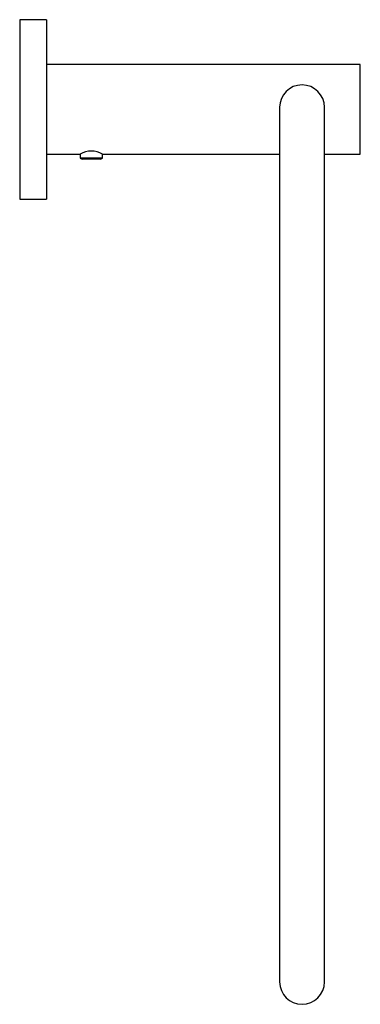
# Model space of a CAD drawing. Header units: millimetres. Extents: x 3892.489 to 3892.565, y 2033.169 to 2033.389.
import ezdxf

# ---------------------------------------------------------------- set-up
doc = ezdxf.new("R2010")
doc.units = ezdxf.units.MM
doc.layers.add('SANINDUSA', color=3, linetype='Continuous')

msp = doc.modelspace()

# ---------------------------------------------------------------- linework, layer by layer
at = {"layer": 'SANINDUSA'}
for p, q in [((3892.495462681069, 2033.388610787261), (3892.489462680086, 2033.388610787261)), ((3892.489462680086, 2033.388610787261), (3892.489462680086, 2033.348610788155)), ((3892.495462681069, 2033.388610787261), (3892.495462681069, 2033.348610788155)), ((3892.565462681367, 2033.378610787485), (3892.495462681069, 2033.378610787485)), ((3892.565462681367, 2033.358610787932), (3892.565462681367, 2033.378610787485)), ((3892.547462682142, 2033.369078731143), (3892.547462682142, 2033.174110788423)), ((3892.557462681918, 2033.174110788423), (3892.557462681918, 2033.369078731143)), ((3892.495462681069, 2033.358610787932), (3892.502962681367, 2033.358610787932)), ((3892.502962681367, 2033.358610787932), (3892.502962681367, 2033.357764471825)), ((3892.507962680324, 2033.357764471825), (3892.507962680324, 2033.358610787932)), ((3892.507962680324, 2033.358610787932), (3892.547462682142, 2033.358610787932)), ((3892.557462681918, 2033.358610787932), (3892.565462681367, 2033.358610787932)), ((3892.502962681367, 2033.357764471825), (3892.503407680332, 2033.35750755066)), ((3892.505279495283, 2033.357764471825), (3892.502962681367, 2033.357764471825)), ((3892.505312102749, 2033.35750755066), (3892.503407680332, 2033.35750755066)), ((3892.507962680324, 2033.357764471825), (3892.505279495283, 2033.357764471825)), ((3892.507517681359, 2033.35750755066), (3892.505312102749, 2033.35750755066)), ((3892.507517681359, 2033.35750755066), (3892.507962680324, 2033.357764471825)), ((3892.489462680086, 2033.348610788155), (3892.495462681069, 2033.348610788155))]:
    msp.add_line(p, q, dxfattribs=at)
for centre, radius, start, end in [((3892.55246268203, 2033.369078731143), 0.004999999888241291, 0, 180), ((3892.505462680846, 2033.35453305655), 0.004783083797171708, 58.48812690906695, 121.5118730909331), ((3892.552462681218, 2033.174110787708), 0.005, 180, 0)]:
    msp.add_arc(centre, radius, start, end, dxfattribs=at)

doc.saveas('drawing.dxf')
